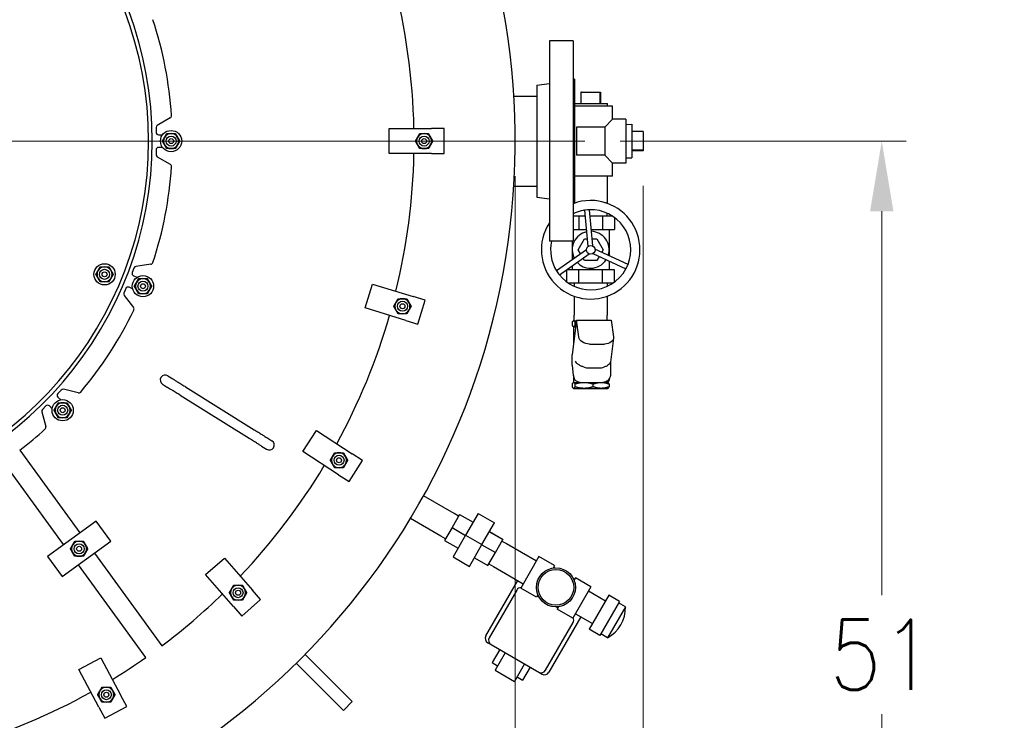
# Model space of a CAD drawing. Extents: x 0 to 796, y 0 to 496.
# Tile 126 of 222: x 150 to 199, y 395 to 430. Entities that reach past the tile are written whole.
import ezdxf

# ---------------------------------------------------------------- set-up
doc = ezdxf.new("R2010")
doc.units = 0
doc.header["$LTSCALE"] = 12
doc.header["$MEASUREMENT"] = 0
doc.layers.get('0').update_dxf_attribs({"linetype": 'CONTINUOUS'})
for name, color, linetype in [('D', 2, 'CONTINUOUS'), ('Q', 4, 'CONTINUOUS'), ('X', 1, 'CONTINUOUS')]:
    doc.layers.add(name, color=color, linetype=linetype)
doc.layers.add('Leader', color=41, linetype='CONTINUOUS', lineweight=13)
doc.styles.get("Standard").update_dxf_attribs({"font": 'SIMPLEX.SHX', "width": 0.875})
doc.dimstyles.get("Standard").update_dxf_attribs({"dimscale": 28, "dimtxt": 0.125, "dimasz": 0.125, "dimexe": 0.04375, "dimexo": 0.0625, "dimgap": 0.04375, "dimtad": 0, "dimtih": 1, "dimtoh": 1, "dimdec": 4, "dimzin": 12, "dimdsep": 46, "dimlunit": 5, "dimtxsty": 'Standard', "dimcen": 0, "dimclrd": 256, "dimclre": 256, "dimclrt": 256, "dimadec": 1, "dimazin": 3, "dimtfac": 0.875, "dimtdec": 4, "dimtofl": 0, "dimtmove": 0, "dimatfit": 2, "dimfxl": 1, "dimtolj": 1, "dimtzin": 12, "dimlwd": 13, "dimlwe": 13, "dimarcsym": 0})

# ---------------------------------------------------------------- blocks, each defined once
blk = doc.blocks.new('*D115')
at = {"layer": 'D', "lineweight": 13, "transparency": 16777216}
for p, q in [((140.341, 475.882), (209.604, 475.882)), ((208.379, 472.382), (208.379, 428.947)), ((208.379, 375.915), (208.379, 419.351)), ((139.751, 372.415), (209.604, 372.415))]:
    blk.add_line(p, q, dxfattribs=at)
at = {"layer": 'D', "transparency": 16777216}
for points in [[(207.796, 472.382), (208.963, 472.382), (208.379, 475.882)], [(207.796, 375.915), (208.963, 375.915), (208.379, 372.415)]]:
    blk.add_solid(points, dxfattribs=at)
at = {"layer": 'D', "transparency": 16777216, "insert": (208.379, 424.149), "char_height": 3.5, "attachment_point": 5}
blk.add_mtext('\\A1;103{\\H0.875x;\\S1/2;}{}{\\C2;%%p1}', dxfattribs=at)
blk = doc.blocks.new('*D117')
at = {"layer": 'D', "lineweight": 13, "transparency": 16777216}
for p, q in [((180.935, 421.44), (180.935, 343.478)), ((67.578, 410.82), (67.578, 343.478)), ((71.078, 344.703), (115.703, 344.703)), ((177.435, 344.703), (132.81, 344.703))]:
    blk.add_line(p, q, dxfattribs=at)
at = {"layer": 'D', "transparency": 16777216}
for points in [[(71.078, 345.287), (71.078, 344.12), (67.578, 344.703)], [(177.435, 345.287), (177.435, 344.12), (180.935, 344.703)]]:
    blk.add_solid(points, dxfattribs=at)
at = {"layer": 'D', "transparency": 16777216, "insert": (124.256, 344.703), "char_height": 3.5, "attachment_point": 5}
blk.add_mtext('\\A1;113{\\H0.875x;\\S1/2;}{}{\\C2;%%p1}', dxfattribs=at)
blk = doc.blocks.new('*D118')
at = {"layer": 'D', "lineweight": 13, "transparency": 16777216}
for p, q in [((102.502, 421.927), (102.502, 356.465)), ((174.547, 421.927), (174.547, 356.465)), ((106.002, 357.69), (134.82, 357.69)), ((171.047, 357.69), (142.229, 357.69))]:
    blk.add_line(p, q, dxfattribs=at)
at = {"layer": 'D', "transparency": 16777216}
for points in [[(106.002, 358.273), (106.002, 357.106), (102.502, 357.69)], [(171.047, 358.273), (171.047, 357.106), (174.547, 357.69)]]:
    blk.add_solid(points, dxfattribs=at)
at = {"layer": 'D', "transparency": 16777216, "insert": (138.525, 357.69), "char_height": 3.5, "attachment_point": 5}
blk.add_mtext('\\A1;72', dxfattribs=at)
blk = doc.blocks.new('*D119')
at = {"layer": 'D', "lineweight": 13, "transparency": 16777216}
for p, q in [((179.78, 423.677), (194.065, 423.677)), ((192.84, 420.177), (192.84, 401.021)), ((192.84, 375.915), (192.84, 395.071)), ((139.751, 372.415), (194.065, 372.415))]:
    blk.add_line(p, q, dxfattribs=at)
at = {"layer": 'D', "transparency": 16777216}
for points in [[(192.257, 420.177), (193.424, 420.177), (192.84, 423.677)], [(192.257, 375.915), (193.424, 375.915), (192.84, 372.415)]]:
    blk.add_solid(points, dxfattribs=at)
at = {"layer": 'D', "transparency": 16777216, "insert": (192.84, 398.046), "char_height": 3.5, "attachment_point": 5}
blk.add_mtext('\\A1;51', dxfattribs=at)

msp = doc.modelspace()

# ---------------------------------------------------------------- linework, layer by layer
for p, q in [((176.25229, 428.67699), (176.25229, 418.67699)), ((177.44229, 428.67699), (176.25229, 428.67699)), ((177.44229, 428.67699), (177.44229, 418.67699)), ((175.62229, 426.47464), (176.25229, 426.55199)), ((177.50229, 426.77199), (177.44229, 426.77199)), ((177.50229, 426.77199), (177.50229, 420.58199)), ((175.62229, 426.47464), (175.62229, 420.87935)), ((174.47762, 425.92699), (175.62229, 425.92699)), ((157.33567, 424.83597), (156.68979, 424.46308)), ((156.62729, 424.35482), (156.62729, 424.11449)), ((168.25229, 424.30199), (170.37729, 424.30199)), ((168.25229, 423.05199), (168.25229, 424.30199)), ((171.00229, 424.30199), (170.37729, 424.30199)), ((171.00229, 423.05199), (171.00229, 424.30199)), ((156.75229, 423.98949), (156.94737, 423.98949)), ((156.62729, 423.23949), (156.62729, 422.99916)), ((156.94737, 423.36449), (156.75229, 423.36449)), ((170.37729, 423.05199), (168.25229, 423.05199)), ((170.37729, 423.05199), (171.00229, 423.05199)), ((156.68979, 422.89091), (157.33567, 422.51801)), ((174.47762, 421.42699), (175.62229, 421.42699)), ((175.62229, 420.87935), (176.25229, 420.80199)), ((177.50229, 420.58199), (177.44229, 420.58199)), ((177.44229, 418.67699), (176.25229, 418.67699)), ((155.52398, 417.34219), (155.43597, 417.11855)), ((156.37069, 417.53221), (155.62178, 417.42004)), ((155.50651, 416.95646), (155.68804, 416.88502)), ((155.11352, 416.31819), (155.02192, 416.096)), ((155.45708, 416.31175), (155.27673, 416.38611)), ((167.06638, 415.34886), (167.43184, 416.54424)), ((167.43184, 416.54424), (169.46399, 415.92296)), ((155.03844, 415.9721), (155.50043, 415.37207)), ((170.06168, 415.74022), (169.46399, 415.92296)), ((169.69621, 414.54484), (170.06168, 415.74022)), ((169.09852, 414.72757), (167.06638, 415.34886)), ((169.09852, 414.72757), (169.69621, 414.54484)), ((157.21585, 411.96582), (157.46666, 411.8091)), ((152.74376, 411.11333), (152.00718, 411.28914)), ((156.95089, 411.5418), (157.20171, 411.38507)), ((158.09651, 411.41552), (161.52949, 409.27036)), ((151.88738, 411.25348), (151.72217, 411.07893)), ((151.72703, 410.90222), (151.86871, 410.76813)), ((157.83155, 410.9915), (161.26453, 408.84634)), ((151.124, 410.45704), (150.956, 410.28518)), ((151.44026, 410.32269), (151.30077, 410.45905)), ((150.92503, 410.16408), (151.12933, 409.43489)), ((162.15934, 408.87679), (162.41015, 408.72006)), ((163.94847, 408.17793), (164.62927, 409.22626)), ((164.62927, 409.22626), (166.41144, 408.06891)), ((161.89438, 408.45277), (162.14519, 408.29604)), ((149.8281, 408.25082), (152.82345, 404.12806)), ((165.73064, 407.02057), (163.94847, 408.17793)), ((166.93561, 407.72851), (166.41144, 408.06891)), ((152.01444, 403.54028), (149.01908, 407.66303)), ((166.25481, 406.68017), (166.93561, 407.72851)), ((165.73064, 407.02057), (166.25481, 406.68017)), ((153.63247, 404.71585), (151.20542, 402.95249)), ((154.3672, 403.70458), (153.63247, 404.71585)), ((151.94015, 401.94122), (154.3672, 403.70458)), ((151.20542, 402.95249), (151.94015, 401.94122)), ((153.55819, 403.11679), (156.9197, 398.49006)), ((156.11069, 397.90227), (152.74917, 402.52901)), ((159.09784, 402.04855), (160.04123, 402.86862)), ((160.04123, 402.86862), (161.43535, 401.26486)), ((160.49196, 400.44479), (159.09784, 402.04855)), ((161.84539, 400.79317), (161.43535, 401.26486)), ((160.902, 399.9731), (161.84539, 400.79317)), ((160.49196, 400.44479), (160.902, 399.9731)), ((164.06329, 398.05793), (164.65138, 397.46985)), ((152.77252, 397.29935), (153.87621, 397.88619)), ((153.87621, 397.88619), (154.87383, 396.00993)), ((164.20944, 397.0279), (163.62135, 397.61599)), ((153.77015, 395.42309), (152.77252, 397.29935)), ((164.20944, 397.0279), (165.9772, 395.26014)), ((166.41915, 395.70208), (164.65138, 397.46985)), ((155.16725, 395.45808), (154.87383, 396.00993)), ((166.41915, 395.70208), (165.9772, 395.26014)), ((153.77015, 395.42309), (154.06357, 394.87124)), ((154.06357, 394.87124), (155.16725, 395.45808))]:
    msp.add_line(p, q)
for centre, radius in [((157.37729, 423.67699), 0.5315), ((157.37729, 423.67699), 0.25014), ((157.37729, 423.67699), 0.25), ((157.37729, 423.67699), 0.125), ((170.00229, 423.67699), 0.25014), ((170.00229, 423.67699), 0.25), ((170.00229, 423.67699), 0.125), ((154.0547, 417.02787), 0.5315), ((154.0547, 417.02787), 0.25014), ((154.0547, 417.02787), 0.25), ((154.0547, 417.02787), 0.125), ((155.97366, 416.43679), 0.5315), ((155.97366, 416.43679), 0.25014), ((155.97366, 416.43679), 0.25), ((155.97366, 416.43679), 0.125), ((168.92264, 415.4349), 0.25014), ((168.92264, 415.4349), 0.25), ((168.92264, 415.4349), 0.125), ((151.96615, 410.24564), 0.5315), ((151.96615, 410.24564), 0.25014), ((151.96615, 410.24564), 0.25), ((151.96615, 410.24564), 0.125), ((165.75654, 407.74898), 0.25014), ((165.75654, 407.74898), 0.25), ((165.75654, 407.74898), 0.125), ((152.78631, 403.32853), 0.25014), ((152.78631, 403.32853), 0.25), ((152.78631, 403.32853), 0.125), ((160.71764, 401.13784), 0.25014), ((160.71764, 401.13784), 0.25), ((160.71764, 401.13784), 0.125), ((154.14594, 396.04761), 0.25014), ((154.14594, 396.04761), 0.25), ((154.14594, 396.04761), 0.125)]:
    msp.add_circle(centre, radius)
for centre, radius, start, end in [((138.00229, 423.67699), 36.54466, 200.733327, 71.451702), ((138.00229, 423.67699), 18.4375, 197.355831, 162.644169), ((138.00229, 423.67699), 18.25, 196.11129, 163.901438), ((138.00229, 423.67699), 31.5, 1.136896, 14.787898), ((138.00229, 423.67699), 19.4375, 3.762303, 18.16624), ((157.27317, 424.94423), 0.125, 300, 3.762303), ((156.75229, 424.35482), 0.125, 120, 180), ((156.75229, 424.11449), 0.125, 180, 270), ((157.37729, 423.67699), 0.375, 90, 150), ((157.37729, 423.67699), 0.375, 30, 90), ((170.00229, 423.67699), 0.375, 90, 150), ((170.00229, 423.67699), 0.375, 30, 90), ((157.37729, 423.67699), 0.375, 150, 210), ((157.37729, 423.67699), 0.375, 330, 30), ((170.00229, 423.67699), 0.375, 150, 210), ((170.00229, 423.67699), 0.375, 330, 30), ((156.75229, 423.23949), 0.125, 90, 180), ((157.37729, 423.67699), 0.375, 210, 270), ((157.37729, 423.67699), 0.375, 270, 330), ((138.00229, 423.67699), 31.5, 346.245381, 358.863104), ((170.00229, 423.67699), 0.375, 210, 270), ((170.00229, 423.67699), 0.375, 270, 330), ((156.75229, 422.99916), 0.125, 180, 240), ((138.00229, 423.67699), 19.4375, 341.83376, 356.237697), ((157.27317, 422.40976), 0.125, 356.237697, 60), ((154.0547, 417.02787), 0.375, 150, 210), ((154.0547, 417.02787), 0.375, 90, 150), ((154.0547, 417.02787), 0.375, 30, 90), ((154.0547, 417.02787), 0.375, 330, 30), ((155.64029, 417.29641), 0.125, 98.518847, 158.518847), ((156.35218, 417.65583), 0.125, 278.518847, 341.83376), ((154.0547, 417.02787), 0.375, 210, 270), ((154.0547, 417.02787), 0.375, 270, 330), ((155.55229, 417.07278), 0.125, 158.518847, 248.518847), ((155.97366, 416.43679), 0.375, 90, 150), ((155.97366, 416.43679), 0.375, 30, 90), ((155.22909, 416.27054), 0.125, 67.594712, 157.594712), ((155.97366, 416.43679), 0.375, 150, 210), ((155.97366, 416.43679), 0.375, 210, 270), ((155.97366, 416.43679), 0.375, 270, 330), ((155.97366, 416.43679), 0.375, 330, 30), ((155.13748, 416.04835), 0.125, 157.594712, 217.594712), ((168.92264, 415.4349), 0.375, 90, 150), ((168.92264, 415.4349), 0.375, 30, 90), ((138.00229, 423.67699), 19.4375, 319.890539, 334.2798), ((155.40139, 415.29582), 0.125, 334.2798, 37.594712), ((168.92264, 415.4349), 0.375, 150, 210), ((168.92264, 415.4349), 0.375, 210, 270), ((168.92264, 415.4349), 0.375, 270, 330), ((168.92264, 415.4349), 0.375, 330, 30), ((138.00229, 423.67699), 31.5, 331.338052, 343.97005), ((157.08337, 411.75381), 0.25, 58, 238), ((151.97816, 411.16756), 0.125, 76.575627, 136.575627), ((151.81296, 410.99301), 0.125, 136.575627, 226.575627), ((152.77278, 411.23491), 0.125, 256.575627, 319.890539), ((151.04539, 410.19781), 0.125, 135.651491, 195.651491), ((151.21339, 410.36967), 0.125, 45.651491, 135.651491), ((151.96615, 410.24564), 0.375, 150, 210), ((151.96615, 410.24564), 0.375, 90, 150), ((151.96615, 410.24564), 0.375, 30, 90), ((151.96615, 410.24564), 0.375, 330, 30), ((151.96615, 410.24564), 0.375, 210, 270), ((151.96615, 410.24564), 0.375, 270, 330), ((138.00229, 423.67699), 19.4375, 307.474009, 312.336579), ((151.00896, 409.40117), 0.125, 312.336579, 15.651491), ((162.27767, 408.50805), 0.25, 238, 58), ((165.75654, 407.74898), 0.375, 150, 210), ((165.75654, 407.74898), 0.375, 90, 150), ((165.75654, 407.74898), 0.375, 30, 90), ((165.75654, 407.74898), 0.375, 330, 30), ((138.00229, 423.67699), 31.5, 316.431177, 329.060711), ((165.75654, 407.74898), 0.375, 210, 270), ((165.75654, 407.74898), 0.375, 270, 330), ((152.78631, 403.32853), 0.375, 150, 210), ((152.78631, 403.32853), 0.375, 90, 150), ((152.78631, 403.32853), 0.375, 30, 90), ((152.78631, 403.32853), 0.375, 330, 30), ((152.78631, 403.32853), 0.375, 210, 270), ((152.78631, 403.32853), 0.375, 270, 330), ((160.71764, 401.13784), 0.375, 90, 150), ((160.71764, 401.13784), 0.375, 30, 90), ((138.00229, 423.67699), 31.5, 306.909495, 314.150993), ((160.71764, 401.13784), 0.375, 150, 210), ((160.71764, 401.13784), 0.375, 210, 270), ((160.71764, 401.13784), 0.375, 270, 330), ((160.71764, 401.13784), 0.375, 330, 30), ((138.00229, 423.67699), 31.5, 301.472223, 305.090505), ((138.00229, 423.67699), 31.5, 286.547842, 299.196543), ((154.14594, 396.04761), 0.375, 150, 210), ((154.14594, 396.04761), 0.375, 90, 150), ((154.14594, 396.04761), 0.375, 30, 90), ((154.14594, 396.04761), 0.375, 330, 30), ((154.14594, 396.04761), 0.375, 210, 270), ((154.14594, 396.04761), 0.375, 270, 330)]:
    msp.add_arc(centre, radius, start, end)
for points in [[(157.05253, 423.86449), (157.10277, 423.95151), (157.16079, 424.05199)], [(157.16079, 424.05199), (157.27681, 424.05199), (157.37729, 424.05199)], [(157.37729, 424.05199), (157.47777, 424.05199), (157.5938, 424.05199)], [(157.5938, 424.05199), (157.65181, 423.95151), (157.70205, 423.86449)], [(169.67753, 423.86449), (169.72777, 423.95151), (169.78579, 424.05199)], [(169.78579, 424.05199), (169.90181, 424.05199), (170.00229, 424.05199)], [(170.00229, 424.05199), (170.10277, 424.05199), (170.2188, 424.05199)], [(170.2188, 424.05199), (170.27681, 423.95151), (170.32705, 423.86449)], [(156.94428, 423.67699), (157.00229, 423.77747), (157.05253, 423.86449)], [(157.05253, 423.48949), (157.00229, 423.57651), (156.94428, 423.67699)], [(157.70205, 423.86449), (157.75229, 423.77747), (157.8103, 423.67699)], [(157.8103, 423.67699), (157.75229, 423.57651), (157.70205, 423.48949)], [(169.56928, 423.67699), (169.62729, 423.77747), (169.67753, 423.86449)], [(169.67753, 423.48949), (169.62729, 423.57651), (169.56928, 423.67699)], [(170.32705, 423.86449), (170.37729, 423.77747), (170.4353, 423.67699)], [(170.4353, 423.67699), (170.37729, 423.57651), (170.32705, 423.48949)], [(157.16079, 423.30199), (157.10277, 423.40247), (157.05253, 423.48949)], [(157.37729, 423.30199), (157.27681, 423.30199), (157.16079, 423.30199)], [(157.5938, 423.30199), (157.47777, 423.30199), (157.37729, 423.30199)], [(157.70205, 423.48949), (157.65181, 423.40247), (157.5938, 423.30199)], [(169.78579, 423.30199), (169.72777, 423.40247), (169.67753, 423.48949)], [(170.00229, 423.30199), (169.90181, 423.30199), (169.78579, 423.30199)], [(170.2188, 423.30199), (170.10277, 423.30199), (170.00229, 423.30199)], [(170.32705, 423.48949), (170.27681, 423.40247), (170.2188, 423.30199)], [(153.62169, 417.02787), (153.6797, 417.12835), (153.72994, 417.21537)], [(153.72994, 417.21537), (153.78018, 417.30239), (153.83819, 417.40287)], [(153.83819, 417.40287), (153.95422, 417.40287), (154.0547, 417.40287)], [(154.0547, 417.40287), (154.15518, 417.40287), (154.2712, 417.40287)], [(154.2712, 417.40287), (154.32922, 417.30239), (154.37946, 417.21537)], [(154.37946, 417.21537), (154.4297, 417.12835), (154.48771, 417.02787)], [(153.72994, 416.84037), (153.6797, 416.92739), (153.62169, 417.02787)], [(153.83819, 416.65287), (153.78018, 416.75335), (153.72994, 416.84037)], [(154.37946, 416.84037), (154.32922, 416.75335), (154.2712, 416.65287)], [(154.48771, 417.02787), (154.4297, 416.92739), (154.37946, 416.84037)], [(155.6489, 416.62429), (155.69914, 416.71131), (155.75716, 416.81179)], [(155.75716, 416.81179), (155.87318, 416.81179), (155.97366, 416.81179)], [(155.97366, 416.81179), (156.07414, 416.81179), (156.19017, 416.81179)], [(156.19017, 416.81179), (156.24818, 416.71131), (156.29842, 416.62429)], [(154.0547, 416.65287), (153.95422, 416.65287), (153.83819, 416.65287)], [(154.2712, 416.65287), (154.15518, 416.65287), (154.0547, 416.65287)], [(155.54065, 416.43679), (155.59866, 416.53728), (155.6489, 416.62429)], [(155.6489, 416.24929), (155.59866, 416.33631), (155.54065, 416.43679)], [(155.75716, 416.06179), (155.69914, 416.16228), (155.6489, 416.24929)], [(156.29842, 416.24929), (156.24818, 416.16228), (156.19017, 416.06179)], [(156.29842, 416.62429), (156.34866, 416.53728), (156.40668, 416.43679)], [(156.40668, 416.43679), (156.34866, 416.33631), (156.29842, 416.24929)], [(155.97366, 416.06179), (155.87318, 416.06179), (155.75716, 416.06179)], [(156.19017, 416.06179), (156.07414, 416.06179), (155.97366, 416.06179)], [(168.59788, 415.6224), (168.64812, 415.70942), (168.70613, 415.8099)], [(168.70613, 415.8099), (168.82216, 415.8099), (168.92264, 415.8099)], [(168.92264, 415.8099), (169.02312, 415.8099), (169.13915, 415.8099)], [(169.13915, 415.8099), (169.19716, 415.70942), (169.2474, 415.6224)], [(168.48963, 415.4349), (168.54764, 415.53538), (168.59788, 415.6224)], [(168.59788, 415.2474), (168.54764, 415.33442), (168.48963, 415.4349)], [(168.70613, 415.0599), (168.64812, 415.16038), (168.59788, 415.2474)], [(169.2474, 415.2474), (169.19716, 415.16038), (169.13915, 415.0599)], [(169.2474, 415.6224), (169.29764, 415.53538), (169.35565, 415.4349)], [(169.35565, 415.4349), (169.29764, 415.33442), (169.2474, 415.2474)], [(168.92264, 415.0599), (168.82216, 415.0599), (168.70613, 415.0599)], [(169.13915, 415.0599), (169.02312, 415.0599), (168.92264, 415.0599)], [(151.53314, 410.24564), (151.59115, 410.34612), (151.64139, 410.43314)], [(151.64139, 410.43314), (151.69163, 410.52015), (151.74964, 410.62064)], [(151.74964, 410.62064), (151.86567, 410.62064), (151.96615, 410.62064)], [(151.96615, 410.62064), (152.06663, 410.62064), (152.18265, 410.62064)], [(152.18265, 410.62064), (152.24067, 410.52015), (152.29091, 410.43314)], [(152.29091, 410.43314), (152.34115, 410.34612), (152.39916, 410.24564)], [(151.64139, 410.05814), (151.59115, 410.14515), (151.53314, 410.24564)], [(151.74964, 409.87064), (151.69163, 409.97112), (151.64139, 410.05814)], [(151.96615, 409.87064), (151.86567, 409.87064), (151.74964, 409.87064)], [(152.18265, 409.87064), (152.06663, 409.87064), (151.96615, 409.87064)], [(152.29091, 410.05814), (152.24067, 409.97112), (152.18265, 409.87064)], [(152.39916, 410.24564), (152.34115, 410.14515), (152.29091, 410.05814)], [(165.32353, 407.74898), (165.38154, 407.84946), (165.43178, 407.93648)], [(165.43178, 407.93648), (165.48202, 408.0235), (165.54003, 408.12398)], [(165.54003, 408.12398), (165.65606, 408.12398), (165.75654, 408.12398)], [(165.75654, 408.12398), (165.85702, 408.12398), (165.97305, 408.12398)], [(165.97305, 408.12398), (166.03106, 408.0235), (166.0813, 407.93648)], [(166.0813, 407.93648), (166.13154, 407.84946), (166.18955, 407.74898)], [(165.43178, 407.56148), (165.38154, 407.6485), (165.32353, 407.74898)], [(165.54003, 407.37398), (165.48202, 407.47446), (165.43178, 407.56148)], [(165.75654, 407.37398), (165.65606, 407.37398), (165.54003, 407.37398)], [(165.97305, 407.37398), (165.85702, 407.37398), (165.75654, 407.37398)], [(166.0813, 407.56148), (166.03106, 407.47446), (165.97305, 407.37398)], [(166.18955, 407.74898), (166.13154, 407.6485), (166.0813, 407.56148)], [(152.3533, 403.32853), (152.41131, 403.42902), (152.46155, 403.51603)], [(152.46155, 403.51603), (152.51179, 403.60305), (152.5698, 403.70353)], [(152.5698, 403.70353), (152.68583, 403.70353), (152.78631, 403.70353)], [(152.78631, 403.70353), (152.88679, 403.70353), (153.00282, 403.70353)], [(153.00282, 403.70353), (153.06083, 403.60305), (153.11107, 403.51603)], [(153.11107, 403.51603), (153.16131, 403.42902), (153.21932, 403.32853)], [(152.46155, 403.14103), (152.41131, 403.22805), (152.3533, 403.32853)], [(152.5698, 402.95353), (152.51179, 403.05402), (152.46155, 403.14103)], [(152.78631, 402.95353), (152.68583, 402.95353), (152.5698, 402.95353)], [(153.00282, 402.95353), (152.88679, 402.95353), (152.78631, 402.95353)], [(153.11107, 403.14103), (153.06083, 403.05402), (153.00282, 402.95353)], [(153.21932, 403.32853), (153.16131, 403.22805), (153.11107, 403.14103)], [(160.39288, 401.32534), (160.44312, 401.41236), (160.50113, 401.51284)], [(160.50113, 401.51284), (160.61715, 401.51284), (160.71764, 401.51284)], [(160.71764, 401.51284), (160.81812, 401.51284), (160.93414, 401.51284)], [(160.93414, 401.51284), (160.99215, 401.41236), (161.04239, 401.32534)], [(160.28462, 401.13784), (160.34264, 401.23833), (160.39288, 401.32534)], [(160.39288, 400.95034), (160.34264, 401.03736), (160.28462, 401.13784)], [(160.50113, 400.76284), (160.44312, 400.86333), (160.39288, 400.95034)], [(161.04239, 400.95034), (160.99215, 400.86333), (160.93414, 400.76284)], [(161.04239, 401.32534), (161.09264, 401.23833), (161.15065, 401.13784)], [(161.15065, 401.13784), (161.09264, 401.03736), (161.04239, 400.95034)], [(160.71764, 400.76284), (160.61715, 400.76284), (160.50113, 400.76284)], [(160.93414, 400.76284), (160.81812, 400.76284), (160.71764, 400.76284)], [(153.71293, 396.04761), (153.77094, 396.14809), (153.82118, 396.23511)], [(153.82118, 395.86011), (153.77094, 395.94713), (153.71293, 396.04761)], [(153.82118, 396.23511), (153.87142, 396.32213), (153.92943, 396.42261)], [(153.92943, 396.42261), (154.04546, 396.42261), (154.14594, 396.42261)], [(154.14594, 396.42261), (154.24642, 396.42261), (154.36245, 396.42261)], [(154.36245, 396.42261), (154.42046, 396.32213), (154.4707, 396.23511)], [(154.4707, 396.23511), (154.52094, 396.14809), (154.57895, 396.04761)], [(154.57895, 396.04761), (154.52094, 395.94713), (154.4707, 395.86011)], [(153.92943, 395.67261), (153.87142, 395.77309), (153.82118, 395.86011)], [(154.14594, 395.67261), (154.04546, 395.67261), (153.92943, 395.67261)], [(154.36245, 395.67261), (154.24642, 395.67261), (154.14594, 395.67261)], [(154.4707, 395.86011), (154.42046, 395.77309), (154.36245, 395.67261)]]:
    msp.add_rational_spline(points, [1, 1.0379548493, 1], degree=2)
for points in [[(157.46666, 411.8091), (157.47623, 411.80312), (157.49722, 411.79), (157.55895, 411.75143), (157.60054, 411.72544), (157.69861, 411.66416), (157.75636, 411.62807), (157.88031, 411.55062), (157.94812, 411.50825), (158.043, 411.44896), (158.06978, 411.43223), (158.09651, 411.41552)], [(157.83155, 410.9915), (157.76285, 411.03443), (157.69327, 411.07791), (157.56287, 411.15939), (157.5004, 411.19843), (157.39084, 411.26689), (157.34233, 411.2972), (157.26538, 411.34528), (157.23595, 411.36367), (157.21083, 411.37937), (157.20543, 411.38275), (157.20171, 411.38507)], [(161.89438, 408.45277), (161.88482, 408.45874), (161.86382, 408.47186), (161.80209, 408.51043), (161.7605, 408.53642), (161.66243, 408.5977), (161.60468, 408.63379), (161.48073, 408.71124), (161.41293, 408.75361), (161.31804, 408.8129), (161.29126, 408.82963), (161.26453, 408.84634)], [(161.52949, 409.27036), (161.59819, 409.22743), (161.66777, 409.18395), (161.79817, 409.10247), (161.86064, 409.06343), (161.97021, 408.99497), (162.01872, 408.96466), (162.09566, 408.91658), (162.12509, 408.89819), (162.15021, 408.88249), (162.15562, 408.87911), (162.15934, 408.87679)]]:
    msp.add_open_spline(points, degree=3, knots=[0, 0, 0, 0, 0.24302637, 0.24302637, 0.48684426, 0.48684426, 0.7306335, 0.7306335, 0.97442377, 0.97442377, 1.06897967, 1.06897967, 1.06897967, 1.06897967])
at = {"layer": 'Leader'}
msp.add_line((139.37729, 423.67699), (178.03019, 423.67699), dxfattribs=at)
at = {"layer": 'Q'}
for p, q in [((177.82781, 426.11199), (177.82781, 425.55199)), ((177.86241, 426.11199), (177.82781, 426.11199)), ((177.86241, 426.11199), (178.76717, 426.11199)), ((178.76717, 426.11199), (178.80178, 426.11199)), ((178.76717, 426.11199), (178.76717, 425.55199)), ((178.80178, 426.11199), (178.80178, 425.55199)), ((177.50229, 425.55199), (179.15345, 425.55199)), ((179.14955, 425.42699), (179.15345, 425.55199)), ((179.40979, 425.42699), (177.50229, 425.42699)), ((179.40979, 424.77199), (179.40979, 425.42699)), ((179.01479, 424.37699), (179.40979, 424.77199)), ((180.06479, 424.77199), (179.40979, 424.77199)), ((180.06479, 424.77199), (180.06479, 422.58199)), ((179.01479, 424.37699), (177.61479, 424.37699)), ((177.61479, 424.37699), (177.61479, 422.97699)), ((179.01479, 424.37699), (179.01479, 422.97699)), ((180.06479, 424.50597), (180.37479, 424.51565)), ((180.37479, 424.51565), (180.37479, 422.83833)), ((180.93479, 424.16398), (180.37479, 424.16398)), ((180.93479, 424.16398), (180.93479, 423.22461)), ((180.93479, 423.22461), (180.37479, 423.22461)), ((180.93479, 423.19001), (180.37479, 423.19001)), ((180.93479, 423.22461), (180.93479, 423.19001)), ((179.01479, 422.97699), (177.61479, 422.97699)), ((179.40979, 422.58199), (179.01479, 422.97699)), ((179.40979, 421.92699), (179.40979, 422.58199)), ((180.06479, 422.58199), (179.40979, 422.58199)), ((180.06479, 422.84802), (180.37479, 422.83833)), ((179.40979, 421.92699), (177.50229, 421.92699)), ((179.13205, 421.92699), (179.14479, 421.51911)), ((179.14479, 421.51911), (179.14479, 420.57018)), ((178.01404, 420.23251), (178.17635, 418.42026)), ((178.42144, 418.44222), (178.25912, 420.25446)), ((178.0414, 419.92699), (177.44229, 419.92699)), ((177.7238, 419.92699), (177.7238, 419.2577)), ((178.90578, 419.92699), (178.28845, 419.92699)), ((178.90578, 419.92699), (178.90578, 419.2577)), ((179.41306, 419.92699), (178.90578, 419.92699)), ((179.13205, 419.92699), (179.13678, 420.07865)), ((179.49677, 419.86895), (179.49677, 419.2577)), ((177.44229, 419.2577), (178.10135, 419.2577)), ((178.3484, 419.2577), (178.90578, 419.2577)), ((178.90578, 419.2577), (179.49677, 419.2577)), ((179.23605, 419.2577), (179.23605, 417.9621)), ((177.39353, 418.67699), (177.39353, 417.75627)), ((177.68971, 418.25376), (178.00225, 418.7951)), ((178.00225, 418.7951), (178.14278, 418.7951)), ((178.38983, 418.7951), (178.62733, 418.7951)), ((178.62733, 418.7951), (178.93988, 418.25376)), ((178.09826, 418.25189), (176.60998, 417.2052)), ((177.80846, 418.04808), (177.68971, 418.25376)), ((180.17881, 417.52485), (178.5282, 418.2904)), ((178.93988, 418.25376), (178.86961, 418.13206)), ((176.75153, 417.00393), (178.23982, 418.05062)), ((178.00225, 417.71242), (177.93198, 417.83413)), ((178.62733, 417.71242), (178.00225, 417.71242)), ((178.42467, 418.06718), (180.07528, 417.30163)), ((178.74609, 417.91811), (178.62733, 417.71242)), ((179.23605, 417.69086), (179.23605, 417.24983)), ((177.13281, 416.63858), (177.13281, 417.24983)), ((177.7238, 417.24983), (177.13281, 417.24983)), ((177.39353, 417.45544), (177.39353, 417.24983)), ((178.90578, 417.24983), (177.7238, 417.24983)), ((177.7238, 416.58054), (177.7238, 417.24983)), ((179.49677, 417.24983), (178.90578, 417.24983)), ((178.90578, 416.58054), (178.90578, 417.24983)), ((179.49677, 416.63858), (179.49677, 417.24983)), ((177.7238, 416.58054), (177.21653, 416.58054)), ((177.49754, 416.58054), (177.4928, 416.42888)), ((178.90578, 416.58054), (177.7238, 416.58054)), ((179.41306, 416.58054), (178.90578, 416.58054)), ((179.13205, 416.58054), (179.13678, 416.42888)), ((177.48479, 415.93734), (177.48479, 414.98842)), ((179.14479, 415.93734), (179.14479, 414.98842)), ((177.61016, 414.74359), (177.3861, 413.03155)), ((177.45513, 414.71199), (177.44768, 414.70769)), ((177.45513, 414.71199), (177.46253, 414.71199)), ((177.46253, 414.71199), (177.60602, 414.71199)), ((177.49343, 414.71199), (177.48479, 414.98842)), ((177.61016, 414.74359), (179.3451, 414.74359)), ((177.72005, 413.9039), (177.61016, 414.74359)), ((179.13714, 414.74359), (179.14479, 414.98842)), ((179.3451, 414.74359), (179.455, 413.9039)), ((177.39757, 414.63521), (177.39757, 414.49098)), ((177.45513, 414.4142), (177.44768, 414.4185)), ((177.45513, 414.4142), (177.46253, 414.4142)), ((177.45513, 414.4142), (177.45513, 413.55906)), ((177.46253, 414.4142), (177.56705, 414.4142)), ((177.52748, 414.63521), (177.52748, 414.49098)), ((179.45507, 413.83901), (179.29962, 412.65125)), ((178.26202, 413.55034), (179.00557, 413.55034)), ((177.3861, 412.47002), (177.44745, 412.00122)), ((178.10749, 412.36956), (178.85104, 412.36956)), ((179.30088, 412.66087), (179.30088, 412.03184)), ((177.44745, 412.00122), (177.51468, 411.78198)), ((177.45513, 411.97616), (177.45513, 411.63479)), ((177.39757, 411.558), (177.39757, 411.41377)), ((177.45513, 411.63479), (177.44768, 411.63048)), ((177.45513, 411.33699), (177.44768, 411.3413)), ((177.45513, 411.63479), (177.46253, 411.63479)), ((177.45513, 411.33699), (177.46253, 411.33699)), ((177.46253, 411.63479), (177.9316, 411.63479)), ((177.46253, 411.33699), (177.98609, 411.33699)), ((177.52748, 411.558), (177.52748, 411.41377)), ((177.9316, 411.63479), (178.4273, 411.63479)), ((177.98609, 411.33699), (178.83836, 411.33699)), ((178.4273, 411.63479), (178.923, 411.63479)), ((178.4447, 411.41377), (178.4447, 411.558)), ((178.83836, 411.33699), (179.17445, 411.33699)), ((178.923, 411.63479), (179.17445, 411.63479)), ((179.17445, 411.67871), (179.17445, 411.63479)), ((179.17445, 411.63479), (179.18191, 411.63048)), ((179.17445, 411.33699), (179.18191, 411.3413)), ((179.23201, 411.558), (179.23201, 411.41377)), ((171.50295, 405.09459), (169.97452, 405.97703)), ((171.7723, 405.04336), (171.39621, 404.39195)), ((171.7231, 404.95815), (171.50295, 405.09459)), ((171.77448, 405.04715), (171.7723, 405.04336)), ((171.7723, 405.04336), (172.44888, 404.65273)), ((171.77448, 405.04715), (172.45107, 404.65652)), ((172.69998, 405.08765), (172.07498, 404.00512)), ((172.69998, 405.08765), (173.51188, 404.6189)), ((170.84545, 403.95577), (169.31702, 404.83821)), ((171.39621, 404.39195), (171.02231, 403.74434)), ((171.39621, 404.39195), (172.07279, 404.00133)), ((172.88688, 403.53637), (173.51188, 404.6189)), ((171.07369, 403.83334), (170.84545, 403.95577)), ((172.07498, 404.00512), (171.44998, 402.92258)), ((172.07498, 404.00512), (172.88688, 403.53637)), ((173.26078, 404.18398), (173.93736, 403.79336)), ((173.26297, 404.18777), (173.93955, 403.79715)), ((171.02231, 403.74434), (171.69889, 403.35371)), ((172.26188, 402.45383), (172.88688, 403.53637)), ((172.88469, 403.53258), (173.56127, 403.14195)), ((173.56127, 403.14195), (173.93736, 403.79336)), ((173.88816, 403.70815), (174.11641, 403.58571)), ((173.93736, 403.79336), (173.93955, 403.79715)), ((174.11641, 403.58571), (175.60867, 402.72415)), ((171.44998, 402.92258), (172.26188, 402.45383)), ((173.18737, 402.49434), (173.56127, 403.14195)), ((175.73242, 402.93849), (174.82742, 401.37099)), ((176.51185, 402.48849), (175.73242, 402.93849)), ((172.51079, 402.88496), (173.18737, 402.49434)), ((173.23875, 402.58334), (173.45891, 402.44689)), ((173.45891, 402.44689), (174.95117, 401.58533)), ((176.51185, 402.48849), (176.44361, 402.3703)), ((176.52209, 402.37808), (176.4666, 402.41012)), ((178.3305, 401.43849), (177.4255, 399.87099)), ((177.50583, 401.81012), (177.45033, 401.84216)), ((177.55108, 401.88849), (177.48284, 401.7703)), ((178.3305, 401.43849), (177.55108, 401.88849)), ((175.60685, 400.92099), (174.82742, 401.37099)), ((175.67508, 401.03918), (175.60685, 400.92099)), ((175.70759, 400.96733), (175.6521, 400.99936)), ((178.20675, 401.22415), (179.05739, 400.73303)), ((179.21593, 401.00763), (178.24114, 399.31925)), ((179.21614, 401.008), (179.21593, 401.00763)), ((179.75308, 400.698), (179.21614, 401.008)), ((179.75287, 400.69763), (178.77808, 399.00925)), ((180.0466, 400.43038), (179.71058, 400.62438)), ((179.75308, 400.698), (179.75287, 400.69763)), ((176.69133, 400.39936), (176.63583, 400.4314)), ((176.71431, 400.43918), (176.64608, 400.32099)), ((177.4255, 399.87099), (176.64608, 400.32099)), ((177.54925, 400.08533), (178.39989, 399.59421)), ((180.0464, 400.43005), (179.1566, 398.88886)), ((180.0466, 400.43038), (180.0464, 400.43005)), ((178.77808, 399.00925), (178.24114, 399.31925)), ((179.1566, 398.88886), (178.82058, 399.08286))]:
    msp.add_line(p, q, dxfattribs=at)
for centre, radius in [((178.31479, 418.25376), 0.21654), ((176.57896, 401.40474), 0.975), ((176.57896, 401.40474), 0.89)]:
    msp.add_circle(centre, radius, dxfattribs=at)
for centre, radius, start, end in [((178.31479, 418.25376), 2.46063, 146.950529, 90), ((178.31479, 418.25376), 2.46063, 70.286809, 110.767951), ((178.31479, 418.25376), 2.00147, 91.593963, 115.844458), ((178.31479, 418.25376), 2.00147, 98.642414, 100.726041), ((178.31479, 418.25376), 2.00147, 338.642414, 91.593963), ((178.31479, 418.25376), 0.92126, 102.792798, 207.44358), ((178.31479, 418.25376), 0.92126, 342.792798, 87.44358), ((178.31479, 418.25376), 2.00147, 167.792148, 211.593963), ((178.31479, 418.25376), 0.92126, 270, 327.44358), ((178.31479, 418.25376), 2.00147, 211.593963, 218.642414), ((178.31479, 418.25376), 0.92126, 222.792798, 270), ((178.31479, 418.25376), 2.00147, 270, 331.593963), ((178.31479, 418.25376), 2.00147, 331.593963, 338.642414), ((178.31479, 418.25376), 2.00147, 218.642414, 270), ((178.34965, 400.38244), 1.69763, 298.381478, 1.618522)]:
    msp.add_arc(centre, radius, start, end, dxfattribs=at)
at = {"layer": 'Q', "extrusion": (3.69779e-32, 4.71028e-16, -1)}
msp.add_ellipse((178.21575, 413.9039), major_axis=(-0.49577, 0.06488), ratio=0.70102512, start_param=-1.75535875, end_param=-0.18456243, dxfattribs=at)
at = {"layer": 'Q', "extrusion": (3.42661e-30, 4.71028e-16, -1)}
msp.add_ellipse((178.9593, 413.9039), major_axis=(0.49577, -0.06488), ratio=0.70102512, start_param=-0.18456243, end_param=1.3862339, dxfattribs=at)
at = {"layer": 'Q'}
for centre, major_axis, ratio, start_param, end_param in [((177.42284, 412.75078), (0, -0.39706), 0.13087226, -2.35619449, -0.78539816), ((178.10749, 413.07667), (0, 0.70711), 0.70102512, 2.8889124, 3.14159265), ((178.85104, 413.07667), (0, 0.70711), 0.70102512, -3.14159265, -2.8889124), ((177.88646, 411.78198), (-0.37442, 0.02091), 0.38913611, 0.14255252, 1.71334884), ((178.87786, 411.78198), (0.37442, -0.02091), 0.38913611, -1.42824381, 0)]:
    msp.add_ellipse(centre, major_axis=major_axis, ratio=ratio, start_param=start_param, end_param=end_param, dxfattribs=at)
for points, weights in [([(177.39757, 414.63521), (177.43238, 414.71199), (177.46253, 414.71199)], [1, 1.0379548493, 1]), ([(177.46253, 414.71199), (177.49267, 414.71199), (177.52748, 414.63521)], [1, 1.0379548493, 1]), ([(177.46253, 414.4142), (177.43238, 414.4142), (177.39757, 414.49098)], [1, 1.0379548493, 1]), ([(177.52748, 414.49098), (177.49267, 414.4142), (177.46253, 414.4142)], [1, 1.0379548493, 1]), ([(177.52748, 414.63521), (177.56376, 414.64654), (177.59871, 414.65612)], [1, 1.00542643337, 1.00930122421]), ([(177.57522, 414.47666), (177.55165, 414.48343), (177.52748, 414.49098)], [1.00653239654, 1.003609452, 1]), ([(177.39757, 411.558), (177.43238, 411.63479), (177.46253, 411.63479)], [1, 1.0379548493, 1]), ([(177.46253, 411.33699), (177.43238, 411.33699), (177.39757, 411.41377)], [1, 1.0379548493, 1]), ([(177.46253, 411.63479), (177.49267, 411.63479), (177.52748, 411.558)], [1, 1.0379548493, 1]), ([(177.52748, 411.41377), (177.49267, 411.33699), (177.46253, 411.33699)], [1, 1.0379548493, 1]), ([(177.52748, 411.558), (177.77325, 411.63479), (177.98609, 411.63479)], [1, 1.0379548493, 1]), ([(177.98609, 411.33699), (177.77325, 411.33699), (177.52748, 411.41377)], [1, 1.0379548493, 1]), ([(177.98609, 411.63479), (178.19893, 411.63479), (178.4447, 411.558)], [1, 1.0379548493, 1]), ([(178.4447, 411.41377), (178.19893, 411.33699), (177.98609, 411.33699)], [1, 1.0379548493, 1]), ([(178.4447, 411.558), (178.65566, 411.63479), (178.83836, 411.63479)], [1, 1.0379548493, 1]), ([(178.83836, 411.33699), (178.65566, 411.33699), (178.4447, 411.41377)], [1, 1.0379548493, 1]), ([(178.83836, 411.63479), (179.02105, 411.63479), (179.23201, 411.558)], [1, 1.0379548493, 1]), ([(179.23201, 411.41377), (179.02105, 411.33699), (178.83836, 411.33699)], [1, 1.0379548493, 1]), ([(179.23201, 411.558), (179.20527, 411.61699), (179.18191, 411.63048)], [1, 1.02890506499, 1.01378398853]), ([(179.18191, 411.3413), (179.20527, 411.35478), (179.23201, 411.41377)], [1.01378398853, 1.02890506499, 1])]:
    msp.add_rational_spline(points, weights, degree=2, dxfattribs=at)
for points, knots in [([(177.98356, 412.39201), (177.93653, 412.40934), (177.88553, 412.42935), (177.79041, 412.47352), (177.74632, 412.49779), (177.67131, 412.54806), (177.63601, 412.57799), (177.58479, 412.63988), (177.56886, 412.6719), (177.56271, 412.70167)], [0, 0, 0, 0, 0.3848701, 0.3848701, 0.7697402, 0.7697402, 1.19378889, 1.19378889, 1.61783758, 1.61783758, 1.61783758, 1.61783758]), ([(179.29962, 412.65125), (179.29777, 412.63768), (179.29414, 412.62401), (179.27577, 412.5801), (179.25271, 412.55061), (179.19589, 412.50012), (179.15878, 412.47527), (179.07231, 412.43011), (179.02294, 412.40969), (178.97496, 412.39201)], [6.51244605, 6.51244605, 6.51244605, 6.51244605, 6.69663142, 6.69663142, 7.11293112, 7.11293112, 7.50555587, 7.50555587, 7.89818062, 7.89818062, 7.89818062, 7.89818062]), ([(179.30088, 412.03184), (179.30088, 412.0244), (179.30074, 412.01696), (179.30007, 412.00123), (179.29956, 411.993), (179.29773, 411.97377), (179.29655, 411.96306), (179.29096, 411.93198), (179.28932, 411.91443), (179.26426, 411.8522), (179.2545, 411.82823), (179.21663, 411.77539), (179.20136, 411.75638), (179.16389, 411.72156), (179.14598, 411.70702), (179.08976, 411.67148), (179.04455, 411.65095), (178.9695, 411.637), (178.94626, 411.63479), (178.923, 411.63479)], [1.57079633, 1.57079633, 1.57079633, 1.57079633, 1.88495559, 1.88495559, 2.19911486, 2.19911486, 2.51327412, 2.51327412, 2.82743339, 2.82743339, 2.96096621, 2.96096621, 3.02060986, 3.02060986, 3.05904399, 3.05904399, 3.11726084, 3.11726084, 3.14159265, 3.14159265, 3.14159265, 3.14159265]), ([(179.25227, 411.76107), (179.25352, 411.78342), (179.25509, 411.80402), (179.25753, 411.82923), (179.25829, 411.83625), (179.25904, 411.84261)], [-1.167435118, -1.167435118, -1.167435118, -1.167435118, -0.933948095, -0.933948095, -0.833660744, -0.833660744, -0.833660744, -0.833660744])]:
    msp.add_open_spline(points, degree=3, knots=knots, dxfattribs=at)
at = {"layer": 'X'}
for p, q in [((173.08414, 398.98554), (174.67664, 401.74383)), ((174.62542, 401.27111), (173.25042, 398.88954)), ((175.73272, 400.92048), (175.6381, 400.97512)), ((176.67733, 400.37512), (176.5827, 400.42975)), ((176.065, 397.26454), (177.44, 399.64611)), ((177.82378, 399.92683), (176.23128, 397.16854)), ((173.17565, 398.64403), (173.34193, 398.54803)), ((173.34193, 398.54803), (175.7235, 397.17303)), ((173.77494, 398.29803), (173.39994, 397.64851)), ((174.04774, 398.14053), (173.54774, 397.27451)), ((173.39994, 397.64851), (173.67274, 397.49101)), ((175.01768, 397.58053), (174.51768, 396.71451)), ((173.54774, 397.27451), (174.51768, 396.71451)), ((175.29048, 397.42303), (174.91548, 396.77351)), ((175.7235, 397.17303), (175.88977, 397.07703)), ((174.64268, 396.93101), (174.91548, 396.77351))]:
    msp.add_line(p, q, dxfattribs=at)
for centre, start, end in [((174.84193, 401.14611), 90, 150), ((177.2235, 399.77111), 330, 30), ((173.30065, 398.86054), 150, 240), ((173.46693, 398.76454), 150, 240), ((175.8485, 397.38954), 240, 330), ((176.01477, 397.29354), 240, 330)]:
    msp.add_arc(centre, 0.25, start, end, dxfattribs=at)

# ---------------------------------------------------------------- dimensions: what is measured, and where the dimension line sits
at = {"layer": 'D'}
dim = msp.add_linear_dim(base=(208.37939, 372.41542), p1=(138.59079, 475.88233), p2=(138.00072, 372.41542), angle=90, text='<>{}{\\C2;%%p1}', dimstyle='Standard', override={"dimdec": 3}, dxfattribs=at)
dim.commit()
dim.dimension.update_dxf_attribs({"geometry": '*D115', "text_midpoint": (208.37939, 424.14888)})
dim = msp.add_linear_dim(base=(102.50229, 357.68981), p1=(174.54694, 423.67699), p2=(102.50229, 423.67699), text='72', dimstyle='Standard', dxfattribs=at)
dim.commit()
dim.dimension.update_dxf_attribs({"geometry": '*D118', "text_midpoint": (138.52462, 357.68981)})
dim = msp.add_linear_dim(base=(192.84032, 372.41542), p1=(178.03019, 423.67699), p2=(138.00072, 372.41542), angle=90, text='51', dimstyle='Standard', dxfattribs=at)
dim.commit()
dim.dimension.update_dxf_attribs({"geometry": '*D119', "text_midpoint": (192.84032, 398.04621)})
dim = msp.add_linear_dim(base=(180.93479, 344.70327), p1=(67.57797, 412.56969), p2=(180.93479, 423.19001), text='<>{}{\\C2;%%p1}', dimstyle='Standard', override={"dimdec": 1}, dxfattribs=at)
dim.commit()
dim.dimension.update_dxf_attribs({"geometry": '*D117', "text_midpoint": (124.25638, 344.70327)})

doc.saveas('drawing.dxf')
